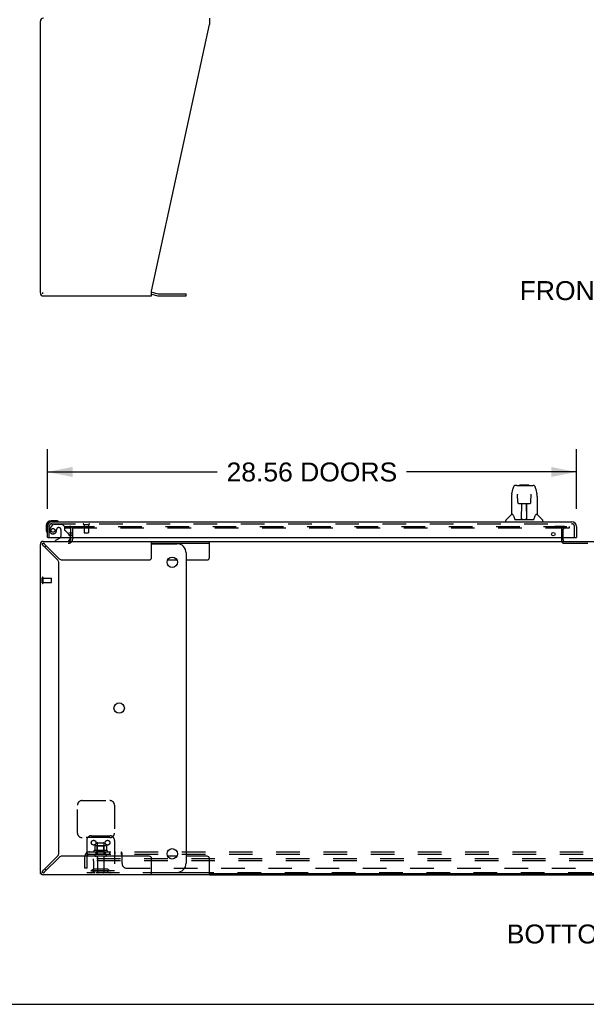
# Model space of a CAD drawing. Header units: inches. Extents: x 0 to 232, y 0 to 150.
# Tile 2 of 30: x 41 to 71, y 0 to 53. Entities that reach past the tile are written whole.
import ezdxf

# ---------------------------------------------------------------- set-up
doc = ezdxf.new("R2010")
doc.units = ezdxf.units.IN
doc.header["$LTSCALE"] = 12.750417
doc.header["$MEASUREMENT"] = 0
doc.linetypes.add('HIDDEN', pattern=[0.2, 0.1, -0.1])
doc.layers.get('0').update_dxf_attribs({"linetype": 'CONTINUOUS'})
for name, color, linetype in [('DEFAULT_2', 8, 'HIDDEN'), ('DIMENSIONS', 7, 'CONTINUOUS'), ('SECONDARY_OR_LEFT_DOOR_ASSEMBLY', 7, 'CONTINUOUS'), ('SUBPANEL', 7, 'CONTINUOUS')]:
    doc.layers.add(name, color=color, linetype=linetype)
doc.styles.get("Standard").update_dxf_attribs({"font": 'arial.ttf'})
doc.dimstyles.new('DIMSTYLE_1', dxfattribs={"dimtxt": 1.022761, "dimasz": 1.363681, "dimexe": 0.09, "dimexo": 0.07, "dimgap": 0.0375, "dimtad": 0, "dimtih": 1, "dimtoh": 1, "dimzin": 4, "dimdsep": 46, "dimtxsty": 'Standard', "dimblk": '_FILLED', "dimblk1": '_FILLED', "dimblk2": '_FILLED', "dimcen": 0.09, "dimazin": 1, "dimtfac": 1, "dimtdec": 3, "dimtofl": 0, "dimtmove": 0, "dimatfit": 3, "dimldrblk": '_FILLED', "dimfxl": 0, "dimtolj": 1, "dimtzin": 4, "dimarcsym": 0})

# ---------------------------------------------------------------- blocks, each defined once
blk = doc.blocks.new('_FILLED')
at = {"color": 0, "linetype": 'ByBlock'}
blk.add_solid([(0, 0), (-1, 0.2), (-1, -0.2)], dxfattribs=at)
blk = doc.blocks.new('*D13')
at = {"layer": 'DIMENSIONS', "color": 2, "linetype": 'Continuous'}
for p, q in [((42.385, 26.766), (42.385, 29.975)), ((70.947, 26.766), (70.947, 29.975)), ((42.385, 28.748), (51.554, 28.748)), ((70.947, 28.748), (61.778, 28.748))]:
    blk.add_line(p, q, dxfattribs=at)
at = {"layer": 'DIMENSIONS', "color": 2, "linetype": 'Continuous', "xscale": 1.3636809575, "yscale": 1.3636809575, "zscale": 1.3636809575, "rotation": 180}
blk.add_blockref('_FILLED', (42.385, 28.748), dxfattribs=at)
at = {"layer": 'DIMENSIONS', "color": 2, "linetype": 'Continuous', "xscale": 1.3636809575, "yscale": 1.3636809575, "zscale": 1.3636809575}
blk.add_blockref('_FILLED', (70.947, 28.748), dxfattribs=at)
at = {"layer": 'DIMENSIONS', "color": 2, "linetype": 'Continuous', "insert": (56.666, 29.259), "char_height": 1.02276, "width": 9.20104, "attachment_point": 2, "line_spacing_factor": 0.9}
blk.add_mtext('28.56 DOORS', dxfattribs=at)

msp = doc.modelspace()

# ---------------------------------------------------------------- linework, layer by layer
at = {"color": 3, "linetype": 'Continuous'}
for p, q in [((51.133, 53.256), (51.133, 52.916)), ((42.01, 38.422), (42.01, 53.089)), ((48.01, 38.505), (51.133, 52.916)), ((48.01, 38.256), (48.01, 38.505)), ((48.027, 38.458), (48.376, 38.365)), ((48.392, 38.363), (49.878, 38.363)), ((42.176, 38.256), (48.01, 38.256)), ((42.176, 25), (51.133, 25)), ((43.656, 25.3), (43.656, 25.483)), ((43.656, 25.142), (43.656, 25.204)), ((48.01, 24.125), (48.01, 25)), ((42.01, 7.166), (42.01, 24.833)), ((42.176, 24.757), (42.945, 23.988)), ((43.021, 24.064), (42.252, 24.833)), ((43.177, 24), (47.885, 24)), ((43.01, 8.167), (43.01, 23.832)), ((42.945, 8.011), (42.176, 7.242)), ((47.885, 8), (43.177, 8)), ((42.252, 7.166), (43.021, 7.935)), ((48.01, 7), (48.01, 7.875)), ((42.01, 7.052), (42.01, 7.114)), ((42.144, 7), (42.114, 7)), ((51.133, 7), (42.176, 7)), ((51.133, 7), (93.886, 7))]:
    msp.add_line(p, q, dxfattribs=at)
at = {"color": 7, "linetype": 'Continuous'}
for p, q in [((42.136, 38.375), (42.136, 38.448)), ((48.01, 38.355), (48.349, 38.264)), ((49.878, 38.259), (49.878, 38.363)), ((48.392, 38.259), (49.878, 38.259)), ((43.76, 25.204), (43.76, 25.142)), ((51.133, 24.125), (51.133, 25)), ((51.133, 25), (93.886, 25)), ((70.239, 25.08), (70.239, 25.204)), ((48.01, 24.896), (51.133, 24.896)), ((48.01, 24.875), (49.378, 24.875)), ((48.877, 24), (49.38, 24)), ((49.878, 24.375), (49.878, 7.625)), ((49.878, 24), (51.008, 24)), ((49.38, 8), (48.877, 8)), ((51.008, 8), (49.878, 8)), ((51.133, 7), (51.133, 7.875)), ((42.055, 7.052), (42.01, 7.052)), ((42.114, 7.012), (42.114, 7)), ((48.01, 7.125), (49.378, 7.125)), ((51.133, 7.104), (48.01, 7.104)), ((93.886, 7.052), (51.133, 7.052)), ((0, 0), (231.826, 0))]:
    msp.add_line(p, q, dxfattribs=at)
for points in [[(42.114, 24.833), (42.114, 24.826), (42.117, 24.818), (42.12, 24.81), (42.126, 24.803), (42.132, 24.795)], [(42.132, 24.795), (42.139, 24.788), (42.148, 24.78), (42.157, 24.772), (42.166, 24.765), (42.176, 24.757)], [(42.252, 24.833), (42.245, 24.843), (42.237, 24.853), (42.229, 24.862), (42.222, 24.87), (42.214, 24.877), (42.207, 24.884), (42.199, 24.889), (42.191, 24.893), (42.184, 24.895), (42.176, 24.896)], [(42.176, 7.242), (42.166, 7.235), (42.157, 7.227), (42.148, 7.22), (42.139, 7.212), (42.132, 7.204), (42.126, 7.197), (42.12, 7.189), (42.117, 7.181), (42.114, 7.174), (42.114, 7.166)], [(42.176, 7.104), (42.184, 7.104), (42.191, 7.107), (42.199, 7.111), (42.207, 7.116), (42.214, 7.122)], [(42.214, 7.122), (42.222, 7.129), (42.229, 7.138), (42.237, 7.147), (42.245, 7.156), (42.252, 7.166)]]:
    msp.add_lwpolyline(points, dxfattribs=at)
for centre in [(49.128, 23.875), (46.261, 16), (49.128, 8.125)]:
    msp.add_circle(centre, 0.281, dxfattribs=at)
at = {"color": 3, "linetype": 'Continuous'}
for centre, radius, start, end in [((42.176, 53.089), 0.167, 90, 180), ((42.176, 38.422), 0.167, 180, 270), ((47.984, 38.297), 0.167, 75, 81.039), ((48.392, 38.425), 0.0625, 255, 270), ((42.176, 24.833), 0.167, 90, 180), ((43.513, 25.142), 0.142, 270, 360), ((70.289, 25.05), 0.05, 185.2941, 231.2791), ((42.79, 23.832), 0.22, 0, 45), ((43.177, 24.22), 0.22, 225, 270), ((47.885, 24.125), 0.125, 270, 360), ((42.79, 8.167), 0.22, 315, 360), ((43.177, 7.78), 0.22, 90, 135), ((47.885, 7.875), 0.125, 0, 90), ((42.176, 7.166), 0.167, 180, 270)]:
    msp.add_arc(centre, radius, start, end, dxfattribs=at)
at = {"color": 7, "linetype": 'Continuous'}
for centre, radius, start, end in [((48.392, 38.425), 0.167, 255, 270), ((43.513, 25.142), 0.246, 325.976, 360), ((42.176, 24.833), 0.0625, 90, 180), ((42.636, 24.375), 0.5, 128.9378, 141.304), ((49.378, 24.375), 0.5, 0, 90), ((51.008, 24.125), 0.125, 270, 360), ((51.008, 7.875), 0.125, 0, 90), ((49.378, 7.625), 0.5, 270, 360), ((42.176, 7.166), 0.0625, 180, 270), ((42.636, 7.625), 0.5, 218.696, 231.0622)]:
    msp.add_arc(centre, radius, start, end, dxfattribs=at)
at = {"layer": 'DEFAULT_2', "color": 8, "linetype": 'HIDDEN'}
for p, q in [((43.343, 25.812), (43.343, 25.708)), ((43.343, 25.812), (43.656, 25.812)), ((43.656, 25.708), (43.343, 25.708)), ((43.656, 25.483), (43.656, 25.626)), ((43.66, 25.812), (70.551, 25.812)), ((70.551, 25.708), (43.66, 25.708)), ((43.76, 25.204), (43.76, 25.626)), ((70.31, 25.812), (69.78, 25.812)), ((70.135, 25.658), (70.135, 25.05)), ((70.239, 25.204), (70.239, 25.658)), ((70.551, 25.812), (70.551, 25.708)), ((43.656, 25.204), (43.656, 25.3)), ((70.239, 25.08), (70.239, 25.05)), ((70.289, 24.896), (73.481, 24.896)), ((42.114, 22.754), (42.114, 23.038)), ((42.157, 22.754), (42.157, 23.038)), ((42.157, 23.02), (42.604, 23.02)), ((42.614, 22.782), (42.614, 23.01)), ((42.157, 22.772), (42.604, 22.772)), ((44.01, 9.25), (44.01, 10.75)), ((44.26, 11), (45.76, 11)), ((46.01, 10.75), (46.01, 9.25)), ((44.76, 9.104), (45.76, 9.104)), ((45.76, 9), (44.26, 9)), ((44.51, 8.854), (44.51, 7.104)), ((44.941, 8.543), (44.941, 8.325)), ((45.515, 8.565), (45.004, 8.565)), ((45.076, 8.545), (45.056, 8.565)), ((45.076, 8.249), (45.076, 8.545)), ((45.443, 8.545), (45.076, 8.545)), ((45.077, 8.699), (45.077, 8.104)), ((45.107, 8.729), (45.413, 8.729)), ((45.443, 8.699), (45.443, 8.104)), ((45.443, 8.545), (45.463, 8.565)), ((45.443, 8.249), (45.443, 8.545)), ((45.578, 8.543), (45.578, 8.325)), ((46.01, 8.854), (46.01, 7.104)), ((45.615, 8.299), (44.904, 8.299)), ((44.925, 8.229), (45.594, 8.229)), ((45.524, 8.104), (44.995, 8.104)), ((45.524, 7.998), (44.995, 7.998)), ((45.076, 8.249), (45.056, 8.229)), ((45.443, 8.249), (45.076, 8.249)), ((45.443, 8.249), (45.463, 8.229)), ((44.885, 7.75), (44.885, 7.854)), ((99.885, 7.854), (44.885, 7.854)), ((44.885, 7.75), (44.885, 7.164)), ((99.885, 7.75), (44.885, 7.75)), ((45.094, 7.935), (45.094, 7.134)), ((45.426, 7.935), (45.426, 7.134)), ((46.01, 7.208), (44.51, 7.208)), ((44.945, 7.104), (44.51, 7.104)), ((44.852, 7.276), (44.785, 7.227)), ((44.913, 7.192), (44.845, 7.143)), ((45.6, 7.298), (44.919, 7.298)), ((45.6, 7.194), (44.919, 7.194)), ((99.825, 7.104), (44.945, 7.104)), ((45.085, 7.298), (45.085, 7.194)), ((45.435, 7.298), (45.435, 7.194)), ((45.606, 7.192), (45.674, 7.143)), ((45.667, 7.276), (45.735, 7.227))]:
    msp.add_line(p, q, dxfattribs=at)
for points in [[(43.573, 25.812), (43.576, 25.812), (43.58, 25.812), (43.583, 25.812), (43.587, 25.812), (43.591, 25.811), (43.594, 25.811), (43.598, 25.811), (43.602, 25.81), (43.604, 25.81)], [(44.947, 8.553), (44.945, 8.552), (44.944, 8.551), (44.943, 8.55), (44.942, 8.548), (44.941, 8.547), (44.941, 8.545), (44.941, 8.543)], [(45.573, 8.553), (45.574, 8.552), (45.575, 8.551), (45.576, 8.55), (45.577, 8.548), (45.578, 8.547), (45.578, 8.545), (45.578, 8.543)], [(44.941, 8.325), (44.941, 8.324), (44.94, 8.323), (44.94, 8.322), (44.94, 8.321), (44.939, 8.32), (44.939, 8.32), (44.939, 8.319), (44.938, 8.319), (44.938, 8.318), (44.938, 8.318), (44.937, 8.318), (44.937, 8.318), (44.937, 8.317), (44.936, 8.317), (44.936, 8.317), (44.936, 8.317), (44.936, 8.317), (44.935, 8.316)], [(45.584, 8.316), (45.584, 8.317), (45.583, 8.317), (45.583, 8.317), (45.583, 8.317), (45.582, 8.317), (45.582, 8.318), (45.582, 8.318), (45.581, 8.318), (45.581, 8.318), (45.581, 8.319), (45.58, 8.319), (45.58, 8.32), (45.58, 8.32), (45.579, 8.321), (45.579, 8.322), (45.579, 8.323), (45.579, 8.324), (45.578, 8.325)]]:
    msp.add_lwpolyline(points, dxfattribs=at)
for centre in [(44.885, 8.729), (45.635, 8.729)]:
    msp.add_circle(centre, 0.128, dxfattribs=at)
for centre, radius, start, end in [((43.573, 25.626), 0.186, 0, 90), ((43.573, 25.626), 0.0823, 0, 90), ((70.289, 25.658), 0.154, 90, 180), ((70.289, 25.658), 0.05, 90, 180), ((43.513, 25.142), 0.246, 270, 325.976), ((70.289, 25.05), 0.154, 180, 270), ((70.289, 25.05), 0.05, 180, 185.2941), ((70.289, 25.05), 0.05, 231.2791, 270), ((42.135, 23.038), 0.0215, 360, 180), ((42.604, 23.01), 0.01, 360, 90), ((42.135, 22.754), 0.0215, 180, 0), ((42.604, 22.782), 0.01, 270, 0), ((44.26, 10.75), 0.25, 90, 180), ((45.76, 10.75), 0.25, 0, 90), ((44.26, 9.25), 0.25, 180, 270), ((44.76, 8.854), 0.25, 90, 180), ((45.76, 9.25), 0.25, 270, 360), ((45.76, 8.854), 0.25, 0, 90), ((45.004, 8.424), 0.141, 90, 113.95), ((45.107, 8.699), 0.03, 90, 180), ((45.413, 8.699), 0.03, 0, 90), ((45.515, 8.424), 0.141, 66.05, 90), ((44.925, 8.267), 0.0384, 124.4497, 270), ((45.26, 7.699), 0.698, 117.6814, 120.6631), ((44.995, 8.051), 0.053, 90, 270), ((45.031, 7.935), 0.0625, 0, 90), ((45.488, 7.935), 0.0625, 90, 180), ((45.524, 8.051), 0.053, 270, 90), ((45.26, 7.699), 0.698, 59.3369, 62.3186), ((45.594, 8.267), 0.0384, 270, 55.5503), ((44.724, 7.312), 0.104, 270, 305.7539), ((44.724, 7.312), 0.208, 270, 305.7539), ((44.919, 7.184), 0.114, 90, 125.7539), ((44.945, 7.164), 0.06, 180, 270), ((44.919, 7.184), 0.01, 90, 125.7539), ((45.124, 7.134), 0.03, 180, 270), ((45.396, 7.134), 0.03, 270, 360), ((45.6, 7.184), 0.114, 54.2461, 90), ((45.6, 7.184), 0.01, 54.2461, 90), ((45.795, 7.312), 0.208, 234.2461, 270), ((45.795, 7.312), 0.104, 234.2461, 270)]:
    msp.add_arc(centre, radius, start, end, dxfattribs=at)
at = {"layer": 'SECONDARY_OR_LEFT_DOOR_ASSEMBLY', "color": 7, "linetype": 'Continuous'}
for p, q in [((67.461, 27.566), (67.526, 27.872)), ((67.73, 28.026), (67.65, 28.026)), ((67.731, 28.026), (68.619, 28.026)), ((67.736, 28.026), (67.735, 28.026)), ((67.896, 28.046), (67.877, 28.026)), ((67.896, 28.046), (68.373, 28.046)), ((68.373, 28.046), (68.392, 28.026)), ((68.743, 27.872), (68.808, 27.566)), ((67.446, 27.423), (67.446, 26.451)), ((67.768, 27.514), (67.748, 27.514)), ((67.767, 27.551), (67.767, 27.547)), ((67.767, 27.547), (67.768, 27.543)), ((67.768, 27.543), (67.768, 27.535)), ((67.768, 27.535), (67.768, 27.524)), ((67.775, 27.12), (67.768, 27.524)), ((68.494, 27.12), (68.501, 27.532)), ((68.501, 27.532), (68.502, 27.54)), ((68.521, 27.514), (68.501, 27.514)), ((68.502, 27.54), (68.502, 27.545)), ((68.814, 27.535), (68.808, 27.566)), ((68.824, 27.423), (68.824, 26.451)), ((67.847, 27.042), (67.854, 27.042)), ((67.855, 27.042), (67.975, 27.042)), ((67.985, 26.196), (68, 27.043)), ((67.993, 26.627), (67.993, 27.043)), ((67.996, 26.818), (67.993, 26.818)), ((67.996, 26.806), (67.993, 26.806)), ((68.012, 27.043), (68.258, 27.043)), ((68.261, 26.176), (68.245, 27.043)), ((68.276, 26.818), (68.249, 26.818)), ((68.276, 26.806), (68.25, 26.806)), ((68.276, 26.176), (68.276, 27.043)), ((68.294, 27.042), (68.414, 27.042)), ((42.844, 26.118), (42.588, 26.118)), ((42.631, 26.058), (42.588, 26.058)), ((42.882, 26.115), (42.844, 26.118)), ((42.98, 26.071), (42.973, 26.073)), ((67.131, 26.058), (67.131, 26.12)), ((67.44, 26.446), (67.142, 26.148)), ((67.519, 26.451), (67.446, 26.451)), ((67.515, 26.451), (67.521, 26.442)), ((67.581, 26.287), (67.596, 26.239)), ((67.596, 26.239), (67.599, 26.232)), ((67.613, 26.199), (67.619, 26.192)), ((67.649, 26.176), (68.62, 26.176)), ((67.986, 26.248), (67.986, 26.222)), ((67.993, 26.176), (67.993, 26.18)), ((68.254, 26.577), (68.276, 26.577)), ((68.276, 26.574), (68.254, 26.574)), ((68.26, 26.222), (68.259, 26.248)), ((68.67, 26.231), (68.673, 26.239)), ((68.748, 26.441), (68.753, 26.45)), ((68.824, 26.451), (68.751, 26.451)), ((68.829, 26.446), (69.127, 26.148)), ((69.139, 26.058), (69.139, 26.12)), ((42.325, 25.855), (42.325, 25.598)), ((42.325, 25.598), (42.327, 25.56)), ((42.385, 25.855), (42.385, 25.811)), ((42.37, 25.47), (42.371, 25.463)), ((42.405, 25.204), (42.385, 25.204)), ((43.065, 25.177), (42.827, 25.039)), ((42.827, 25), (42.827, 25.039)), ((43.541, 25.394), (43.584, 25.35)), ((43.614, 25.204), (43.614, 25.157)), ((70.927, 25.204), (70.947, 25.204))]:
    msp.add_line(p, q, dxfattribs=at)
at = {"layer": 'SECONDARY_OR_LEFT_DOOR_ASSEMBLY', "color": 3, "linetype": 'Continuous'}
for p, q in [((42.631, 26.058), (70.701, 26.058)), ((42.385, 25.204), (42.385, 25.811)), ((70.947, 25.811), (70.947, 25.204)), ((42.405, 25.204), (70.927, 25.204))]:
    msp.add_line(p, q, dxfattribs=at)
at = {"layer": 'SECONDARY_OR_LEFT_DOOR_ASSEMBLY', "color": 8, "linetype": 'HIDDEN'}
for p, q in [((42.489, 25.204), (42.489, 25.811)), ((42.665, 25.899), (42.563, 25.755)), ((42.631, 25.954), (70.701, 25.954)), ((42.729, 25.933), (43.181, 25.933)), ((43.017, 25.741), (42.984, 25.741)), ((43.115, 25.643), (43.115, 25.263)), ((43.307, 25.807), (43.181, 25.933)), ((43.307, 25.807), (43.307, 25.628)), ((43.365, 25.569), (43.541, 25.394)), ((44.347, 25.911), (44.631, 25.911)), ((44.365, 25.911), (44.365, 25.464)), ((44.613, 25.911), (44.613, 25.464)), ((70.843, 25.204), (70.843, 25.811)), ((43.614, 25.279), (43.614, 25.204)), ((44.375, 25.454), (44.603, 25.454))]:
    msp.add_line(p, q, dxfattribs=at)
at = {"layer": 'SECONDARY_OR_LEFT_DOOR_ASSEMBLY', "color": 7, "linetype": 'Continuous'}
for points in [[(67.65, 28.026), (67.646, 28.026), (67.631, 28.024), (67.616, 28.02), (67.602, 28.013), (67.589, 28.004), (67.579, 27.994), (67.569, 27.983), (67.561, 27.971), (67.553, 27.957), (67.547, 27.943), (67.541, 27.926), (67.535, 27.908), (67.529, 27.887), (67.526, 27.872)], [(68.72, 27.949), (68.714, 27.961), (68.707, 27.973), (68.7, 27.983), (68.691, 27.993), (68.682, 28.002), (68.671, 28.01), (68.66, 28.017), (68.647, 28.022), (68.634, 28.025), (68.619, 28.026)], [(68.743, 27.872), (68.741, 27.884), (68.736, 27.903), (68.731, 27.92), (68.725, 27.935), (68.72, 27.949)], [(67.461, 27.566), (67.455, 27.534), (67.449, 27.492), (67.446, 27.45), (67.446, 27.423)], [(67.767, 27.555), (67.767, 27.555), (67.767, 27.555), (67.767, 27.555), (67.767, 27.554), (67.767, 27.553), (67.767, 27.552), (67.767, 27.551)], [(67.775, 27.12), (67.776, 27.108), (67.78, 27.095), (67.785, 27.083), (67.792, 27.072), (67.801, 27.062), (67.812, 27.055), (67.823, 27.049), (67.835, 27.044), (67.847, 27.042)], [(68.415, 27.042), (68.424, 27.043), (68.436, 27.045), (68.448, 27.049), (68.459, 27.055), (68.469, 27.063), (68.478, 27.073), (68.485, 27.084), (68.49, 27.096), (68.493, 27.109), (68.494, 27.12)], [(68.502, 27.545), (68.502, 27.549), (68.502, 27.551), (68.502, 27.552), (68.502, 27.553), (68.502, 27.554), (68.502, 27.555), (68.502, 27.555)], [(68.824, 27.423), (68.823, 27.451), (68.82, 27.493), (68.814, 27.535)], [(67.975, 27.042), (67.979, 27.042), (67.988, 27.042), (67.996, 27.043)], [(67.996, 27.043), (68.005, 27.043), (68.012, 27.043)], [(68.258, 27.043), (68.266, 27.043), (68.274, 27.043)], [(68.274, 27.043), (68.283, 27.042), (68.292, 27.042), (68.294, 27.042)], [(67.521, 26.442), (67.535, 26.414), (67.549, 26.378), (67.565, 26.336), (67.581, 26.287)], [(67.599, 26.232), (67.603, 26.219), (67.608, 26.208), (67.613, 26.199)], [(67.619, 26.192), (67.625, 26.186), (67.631, 26.181), (67.639, 26.177), (67.647, 26.176), (67.649, 26.176)], [(68.621, 26.176), (68.622, 26.176), (68.63, 26.177), (68.637, 26.18), (68.644, 26.185)], [(68.644, 26.185), (68.65, 26.191), (68.656, 26.199)], [(68.656, 26.199), (68.661, 26.208), (68.666, 26.218), (68.67, 26.231)], [(68.673, 26.239), (68.687, 26.285), (68.703, 26.334), (68.719, 26.376), (68.734, 26.413), (68.748, 26.441)]]:
    msp.add_lwpolyline(points, dxfattribs=at)
at = {"layer": 'SECONDARY_OR_LEFT_DOOR_ASSEMBLY', "color": 8, "linetype": 'HIDDEN'}
msp.add_circle((42.689, 25.591), 0.101, dxfattribs=at)
at = {"layer": 'SECONDARY_OR_LEFT_DOOR_ASSEMBLY', "color": 3, "linetype": 'Continuous'}
for centre in [(43.635, 25.392), (69.697, 25.392)]:
    msp.add_circle(centre, 0.094, dxfattribs=at)
at = {"layer": 'SECONDARY_OR_LEFT_DOOR_ASSEMBLY', "color": 7, "linetype": 'Continuous'}
for centre, radius, start, end in [((42.588, 25.855), 0.263, 90, 180), ((42.588, 25.855), 0.203, 90, 180), ((42.844, 25.868), 0.25, 59.1101, 90), ((42.965, 26.073), 0.015, 270, 353.6204), ((42.965, 26.069), 0.015, 6.3796, 59.1101), ((67.17, 26.12), 0.0394, 135, 180), ((67.454, 26.432), 0.0197, 97.5, 135), ((68.005, 26.196), 0.0197, 179, 270), ((68.005, 26.196), 0.0197, 260.739, 269.9232), ((68.241, 26.196), 0.0197, 270, 1), ((68.241, 26.196), 0.0197, 270.0771, 272.6469), ((68.815, 26.432), 0.0197, 45, 82.5), ((69.099, 26.12), 0.0394, 0, 45), ((42.575, 25.598), 0.25, 180, 210.8899), ((42.373, 25.478), 0.015, 210.8899, 263.6204), ((42.37, 25.478), 0.015, 276.3796, 360), ((43.015, 25.263), 0.1, 300.092, 323.4532), ((43.457, 25.157), 0.157, 270, 360), ((43.514, 25.279), 0.1, 12.3808, 45)]:
    msp.add_arc(centre, radius, start, end, dxfattribs=at)
at = {"layer": 'SECONDARY_OR_LEFT_DOOR_ASSEMBLY', "color": 3, "linetype": 'Continuous'}
for centre, start, end in [((42.631, 25.811), 90, 180), ((70.701, 25.811), 0, 90)]:
    msp.add_arc(centre, 0.246, start, end, dxfattribs=at)
at = {"layer": 'SECONDARY_OR_LEFT_DOOR_ASSEMBLY', "color": 8, "linetype": 'HIDDEN'}
for centre, radius, start, end in [((42.631, 25.811), 0.142, 90, 180), ((42.689, 25.591), 0.187, 163.1561, 342.1518), ((42.879, 25.533), 0.386, 144.9, 163.1561), ((42.729, 25.854), 0.079, 90, 144.9), ((42.493, 25.654), 0.393, 342.0702, 358.3395), ((42.984, 25.643), 0.098, 90, 180), ((43.017, 25.643), 0.098, 0, 90), ((43.346, 25.628), 0.039, 180, 248.3904), ((43.294, 25.499), 0.1, 45, 68.3904), ((44.347, 25.932), 0.0215, 90, 270), ((44.631, 25.932), 0.0215, 270, 90), ((70.701, 25.811), 0.142, 0, 90), ((43.015, 25.263), 0.1, 323.4532, 360), ((43.514, 25.279), 0.1, 0, 12.3808), ((44.375, 25.464), 0.01, 180, 270), ((44.603, 25.464), 0.01, 270, 360)]:
    msp.add_arc(centre, radius, start, end, dxfattribs=at)
at = {"layer": 'SECONDARY_OR_LEFT_DOOR_ASSEMBLY', "color": 7, "linetype": 'Continuous'}
for centre, start_param, end_param in [((67.985, 26.215), -2.940151, -2.835574), ((68.261, 26.215), -3.447611, -3.141593)]:
    msp.add_ellipse(centre, major_axis=(0, 0.0394), ratio=1, start_param=start_param, end_param=end_param, dxfattribs=at)
at = {"layer": 'SUBPANEL', "color": 8, "linetype": 'HIDDEN'}
for p, q in [((44.416, 7.354), (44.416, 7.992)), ((44.502, 8.175), (44.582, 8.078)), ((44.541, 8.104), (44.541, 8.229)), ((44.541, 8.229), (100.228, 8.229)), ((44.541, 8.104), (100.228, 8.104)), ((44.541, 7.354), (44.541, 7.992)), ((45.01, 8.229), (45.01, 8.104)), ((45.51, 8.229), (45.51, 8.104)), ((45.738, 8.229), (45.738, 8.104)), ((46.019, 8.229), (46.019, 8.104)), ((46.38, 8.104), (46.38, 8.229)), ((46.396, 8.089), (46.393, 8.093)), ((46.416, 7.604), (46.416, 8.175)), ((44.541, 7.354), (44.416, 7.354)), ((46.666, 7.354), (98.103, 7.354))]:
    msp.add_line(p, q, dxfattribs=at)
for points in [[(44.502, 8.175), (44.505, 8.177), (44.507, 8.179), (44.509, 8.182), (44.511, 8.185), (44.512, 8.188), (44.514, 8.192), (44.516, 8.195), (44.518, 8.199)], [(44.518, 8.199), (44.521, 8.206), (44.522, 8.21), (44.524, 8.213), (44.525, 8.216), (44.527, 8.218), (44.529, 8.221), (44.53, 8.224), (44.532, 8.225), (44.534, 8.227), (44.536, 8.228), (44.538, 8.228), (44.539, 8.229), (44.541, 8.229)], [(44.541, 8.163), (44.541, 8.163), (44.541, 8.164), (44.541, 8.163), (44.541, 8.163), (44.541, 8.163), (44.541, 8.162), (44.541, 8.162), (44.541, 8.161), (44.541, 8.161), (44.541, 8.16)], [(44.564, 8.1), (44.564, 8.1), (44.564, 8.1), (44.564, 8.1), (44.564, 8.1), (44.563, 8.101), (44.563, 8.101), (44.563, 8.101), (44.562, 8.102), (44.562, 8.103), (44.562, 8.103), (44.561, 8.104), (44.561, 8.104), (44.561, 8.105), (44.56, 8.105), (44.56, 8.106), (44.56, 8.107), (44.559, 8.107), (44.559, 8.108), (44.559, 8.109), (44.558, 8.109), (44.558, 8.11), (44.558, 8.111), (44.557, 8.112), (44.557, 8.112), (44.557, 8.113), (44.556, 8.114), (44.556, 8.115), (44.556, 8.115), (44.555, 8.116), (44.555, 8.117), (44.554, 8.118), (44.554, 8.119), (44.554, 8.119), (44.553, 8.12), (44.553, 8.121), (44.553, 8.122), (44.552, 8.123), (44.552, 8.124), (44.552, 8.125), (44.551, 8.126), (44.551, 8.127), (44.55, 8.127), (44.55, 8.128), (44.55, 8.129), (44.549, 8.131), (44.549, 8.132), (44.549, 8.133), (44.548, 8.134), (44.548, 8.135), (44.547, 8.136), (44.547, 8.137), (44.547, 8.138), (44.546, 8.139), (44.546, 8.14), (44.546, 8.141), (44.545, 8.142), (44.545, 8.144), (44.545, 8.145), (44.544, 8.146), (44.544, 8.147), (44.544, 8.148), (44.544, 8.149), (44.543, 8.15), (44.543, 8.151), (44.543, 8.152), (44.543, 8.153), (44.542, 8.154), (44.542, 8.155), (44.542, 8.156), (44.542, 8.156), (44.542, 8.157), (44.542, 8.158), (44.541, 8.159), (44.541, 8.16), (44.541, 8.161), (44.541, 8.162), (44.541, 8.162), (44.541, 8.163), (44.541, 8.163), (44.541, 8.163), (44.541, 8.163)], [(44.568, 8.086), (44.564, 8.089), (44.562, 8.091), (44.56, 8.093), (44.558, 8.095), (44.556, 8.097), (44.553, 8.099), (44.551, 8.1), (44.549, 8.102), (44.546, 8.103), (44.544, 8.103), (44.543, 8.104), (44.541, 8.104)], [(44.561, 8.104), (44.561, 8.103), (44.562, 8.103), (44.562, 8.102), (44.562, 8.102), (44.563, 8.101), (44.563, 8.101), (44.563, 8.101), (44.563, 8.1), (44.564, 8.1), (44.564, 8.1), (44.564, 8.1)], [(44.582, 8.078), (44.581, 8.078), (44.58, 8.078), (44.579, 8.078), (44.578, 8.078), (44.577, 8.078), (44.576, 8.079), (44.575, 8.08), (44.573, 8.081), (44.572, 8.083), (44.57, 8.084), (44.568, 8.086)], [(46.394, 8.218), (46.392, 8.221), (46.39, 8.224), (46.389, 8.225), (46.387, 8.227), (46.385, 8.228), (46.383, 8.228), (46.382, 8.229), (46.38, 8.229)], [(46.391, 8.097), (46.389, 8.099), (46.388, 8.1), (46.386, 8.102), (46.385, 8.103), (46.383, 8.103), (46.382, 8.104), (46.38, 8.104)], [(46.393, 8.093), (46.392, 8.095), (46.391, 8.097), (46.389, 8.099), (46.388, 8.1), (46.386, 8.102), (46.385, 8.103), (46.383, 8.103), (46.382, 8.104), (46.38, 8.104)], [(46.387, 8.227), (46.385, 8.228), (46.383, 8.228)], [(46.399, 8.21), (46.397, 8.213), (46.396, 8.216), (46.394, 8.218), (46.392, 8.221), (46.39, 8.224), (46.389, 8.225)], [(46.409, 8.078), (46.408, 8.078), (46.406, 8.079), (46.404, 8.08), (46.403, 8.081), (46.402, 8.083), (46.4, 8.084), (46.399, 8.086), (46.397, 8.087), (46.396, 8.089)], [(46.402, 8.203), (46.4, 8.206), (46.399, 8.21)], [(46.416, 8.078), (46.414, 8.078), (46.412, 8.078), (46.411, 8.078), (46.409, 8.078), (46.408, 8.078), (46.406, 8.079), (46.404, 8.08), (46.403, 8.081), (46.402, 8.083), (46.4, 8.084), (46.399, 8.086)], [(46.411, 8.182), (46.41, 8.185), (46.408, 8.188), (46.406, 8.192), (46.405, 8.195), (46.402, 8.203)], [(46.414, 8.177), (46.413, 8.179), (46.411, 8.182)], [(46.416, 8.078), (46.414, 8.078), (46.412, 8.078), (46.411, 8.078)], [(46.416, 8.175), (46.414, 8.177), (46.413, 8.179)]]:
    msp.add_lwpolyline(points, dxfattribs=at)
for centre, radius, start, end in [((44.653, 7.992), 0.237, 90, 180), ((44.653, 7.992), 0.112, 90, 180), ((46.666, 7.604), 0.25, 180, 270)]:
    msp.add_arc(centre, radius, start, end, dxfattribs=at)

# ---------------------------------------------------------------- texts
at = {"layer": 'DIMENSIONS', "color": 2, "linetype": 'Continuous', "attachment_point": 2, "line_spacing_factor": 0.9}
for s, insert, char_height, width in [('FRONT VIEW', (72.368, 39.053), 1.0228, 8.95011), ('BOTTOM VIEW', (72.264, 4.309), 1.02276, 10.13636)]:
    msp.add_mtext(s, dxfattribs=dict(at, insert=insert, char_height=char_height, width=width))

# ---------------------------------------------------------------- dimensions: what is measured, and where the dimension line sits
at = {"layer": 'DIMENSIONS', "color": 2, "linetype": 'Continuous'}
dim = msp.add_linear_dim(base=(70.947, 28.748), p1=(42.385, 26.696), p2=(70.947, 26.696), text='<> DOORS', dimstyle='DIMSTYLE_1', dxfattribs=at)
dim.commit()
dim.dimension.update_dxf_attribs({"geometry": '*D13', "text_midpoint": (56.666, 28.748), "dimtype": 160})

doc.saveas('drawing.dxf')
